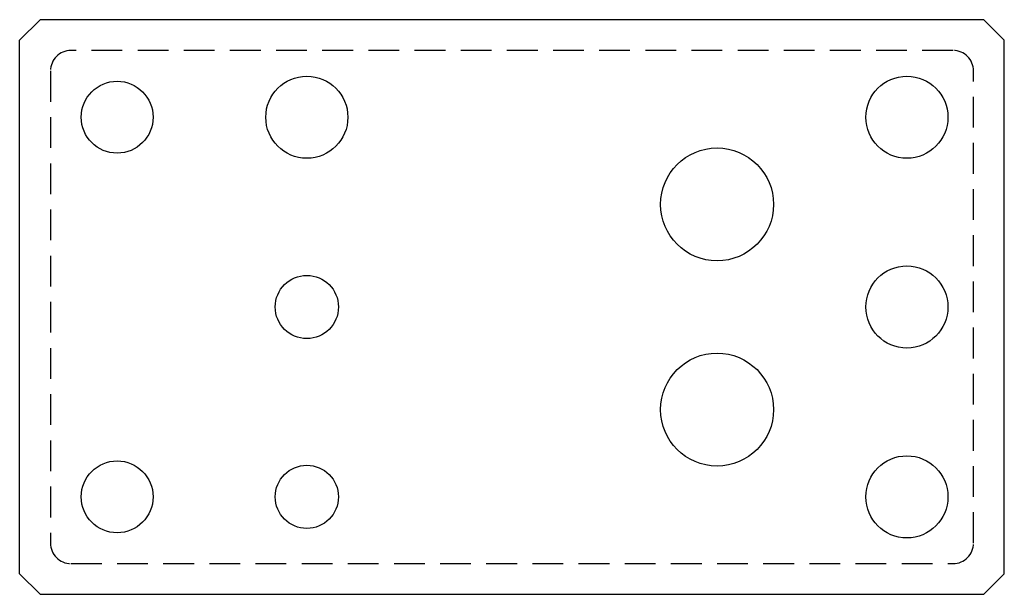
# Model space of a CAD drawing. Extents: x -135.3 to -123.3, y 145.5 to 152.5.
import ezdxf

# ---------------------------------------------------------------- set-up
doc = ezdxf.new("R2010")
doc.units = 0
doc.header["$LTSCALE"] = 1.5
doc.header["$MEASUREMENT"] = 0
doc.linetypes.add('HIDDEN', pattern=[0.375, 0.25, -0.125])
doc.layers.get('0').update_dxf_attribs({"linetype": 'CONTINUOUS'})
doc.layers.add('J_BOX_AFT', color=171, linetype='CONTINUOUS')

msp = doc.modelspace()

# ---------------------------------------------------------------- linework, layer by layer
for centre, radius in [((-131.817, 151.36), 0.5), ((-124.504, 151.36), 0.5), ((-126.817, 150.298), 0.688), ((-124.504, 149.048), 0.5), ((-131.817, 149.048), 0.385), ((-126.817, 147.798), 0.688), ((-131.817, 146.735), 0.385), ((-124.504, 146.735), 0.5)]:
    msp.add_circle(centre, radius)
at = {"layer": 'J_BOX_AFT'}
for p, q in [((-135.317, 152.298), (-135.067, 152.548)), ((-123.567, 152.548), (-135.067, 152.548)), ((-123.567, 152.548), (-123.317, 152.298)), ((-123.317, 145.798), (-123.317, 152.298)), ((-135.067, 145.548), (-135.317, 145.798)), ((-123.317, 145.798), (-123.567, 145.548)), ((-135.067, 145.548), (-123.567, 145.548))]:
    msp.add_line(p, q, dxfattribs=at)
at = {"layer": 'J_BOX_AFT', "linetype": 'CONTINUOUS'}
msp.add_line((-135.317, 145.798), (-135.317, 152.298), dxfattribs=at)
at = {"layer": 'J_BOX_AFT', "linetype": 'HIDDEN'}
for p, q in [((-123.941, 152.173), (-134.692, 152.173)), ((-134.942, 151.923), (-134.942, 146.172)), ((-123.691, 146.172), (-123.691, 151.923)), ((-134.692, 145.922), (-123.941, 145.922))]:
    msp.add_line(p, q, dxfattribs=at)
at = {"layer": 'J_BOX_AFT'}
for centre in [(-134.129, 151.36), (-134.129, 146.735)]:
    msp.add_circle(centre, 0.438, dxfattribs=at)
at = {"layer": 'J_BOX_AFT', "linetype": 'HIDDEN'}
for centre, start, end in [((-134.692, 151.923), 90, 180), ((-123.941, 151.923), 360, 90), ((-134.692, 146.172), 180, 270), ((-123.941, 146.172), 270, 360)]:
    msp.add_arc(centre, 0.25, start, end, dxfattribs=at)

doc.saveas('drawing.dxf')
